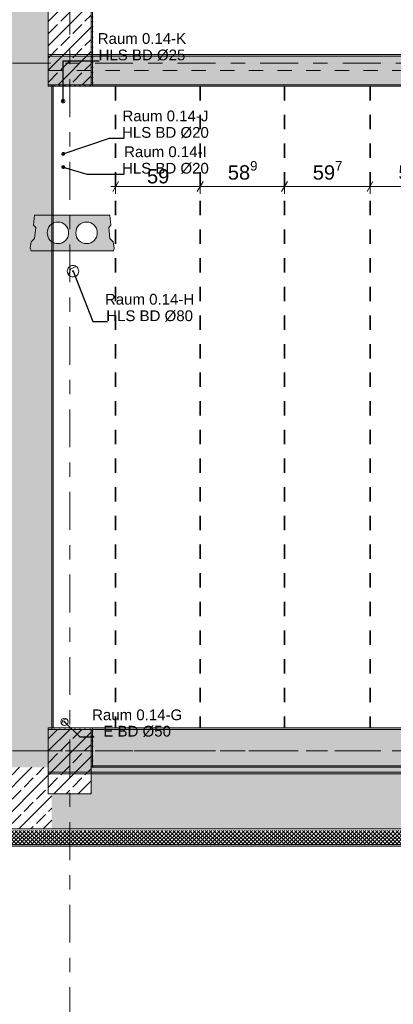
# Model space of a CAD drawing. Header units: metres. Extents: x -3.6 to 84.5, y -11 to 16.8.
# Tile 3 of 76: x 0.2 to 2.8, y -1.2 to 5.7. Entities that reach past the tile are written whole.
import ezdxf

# ---------------------------------------------------------------- set-up
doc = ezdxf.new("R2010")
doc.units = ezdxf.units.M
doc.header["$MEASUREMENT"] = 0
doc.linetypes.add('Achse', pattern=[0.2, 0.1, -0.05, 0, -0.05])
doc.linetypes.add('Strichlinie doppelt', pattern=[0.546806, 0.264583, -0.105833, 0.070556, -0.105833])
for name, color, linetype in [('155 - Bemaßung_ Beschriftung.Ausbau - Deckenelemente', 7, 'Continuous'), ('451 - Universal.Achsen Raster', 7, 'Continuous'), ('604 - Struktur.Wand Aussen', 7, 'Continuous'), ('607 - Struktur.Stütze', 7, 'Continuous'), ('608 - Struktur.Träger', 7, 'Continuous')]:
    doc.layers.add(name, color=color, linetype=linetype)
doc.styles.add('ERSTELLTER_STIL_2', font='txt')
doc.dimstyles.new('ERSTELLTER_STIL__1', dxfattribs={"dimtxt": 0.1, "dimasz": 0.0532, "dimexe": 0.18, "dimexo": 0.0625, "dimgap": 0, "dimtad": 1, "dimtih": 1, "dimtoh": 1, "dimzin": 0, "dimdsep": 46, "dimtxsty": 'ERSTELLTER_STIL_2', "dimblk": 'ARROWHEAD_2', "dimblk1": 'ARROWHEAD_2', "dimblk2": 'ARROWHEAD_2', "dimcen": 0.09, "dimse1": 1, "dimse2": 1, "dimclrd": 7, "dimclre": 7, "dimclrt": 7, "dimazin": 0, "dimtfac": 1, "dimtdec": 4, "dimtmove": 0, "dimatfit": 3, "dimfxl": 1, "dimtolj": 1, "dimtzin": 0, "dimarcsym": 0})
doc.dimstyles.new('ERSTELLTER_STIL__8', dxfattribs={"dimtxt": 0.18, "dimasz": 0.02736, "dimexe": 0.18, "dimexo": 0.0625, "dimgap": 0, "dimtad": 0, "dimtih": 1, "dimtoh": 1, "dimdec": 4, "dimzin": 0, "dimdsep": 46, "dimcen": 0.09, "dimadec": 0, "dimazin": 0, "dimtfac": 1, "dimtdec": 4, "dimtmove": 0, "dimatfit": 3, "dimldrblk": 'ARROWHEAD_11', "dimfxl": 1, "dimtolj": 1, "dimtzin": 0, "dimarcsym": 0})
pattern_1 = [(45, (0, 0), (-0.08485281, 0.08485281), []), (45, (-0.04243, 0.04243), (-0.08485281, 0.08485281), [0.09, -0.03])]
pattern_2 = [(45, (0, 0), (-0.01767767, 0.01767767), [0, -0.025])]

# ---------------------------------------------------------------- blocks, each defined once
blk = doc.blocks.new('*D274')
at = {"layer": '155 - Bemaßung_ Beschriftung.Ausbau - Deckenelemente', "color": 7, "linetype": 'Continuous', "lineweight": 5}
for p, q in [((0.85, 4.4375), (0.85, 4.5425)), ((1.44, 4.4375), (1.44, 4.5425)), ((0.8158, 4.49), (0.85, 4.49)), ((0.8702, 4.525), (0.8298, 4.455)), ((0.85, 4.49), (1.44, 4.49)), ((1.4602, 4.525), (1.4198, 4.455))]:
    blk.add_line(p, q, dxfattribs=at)
at = {"layer": '155 - Bemaßung_ Beschriftung.Ausbau - Deckenelemente', "color": 7, "lineweight": 5, "insert": (1.0691, 4.51), "char_height": 0.1, "attachment_point": 7, "style": 'ERSTELLTER_STIL_2'}
blk.add_mtext('\\A1;{\\pql;\\fArial|b0|i0|c0|p38;59}', dxfattribs=at)
blk = doc.blocks.new('ARROWHEAD_2')
at = {"color": 0, "linetype": 'Continuous', "lineweight": 0}
for p, q in [((0, 0), (-1, 0)), ((-0.38, -0.66), (0.38, 0.66))]:
    blk.add_line(p, q, dxfattribs=at)
blk = doc.blocks.new('*D275')
at = {"layer": '155 - Bemaßung_ Beschriftung.Ausbau - Deckenelemente', "color": 7, "linetype": 'Continuous', "lineweight": 5}
for p, q in [((1.44, 4.4375), (1.44, 4.5425)), ((2.029, 4.4375), (2.029, 4.5425)), ((1.4602, 4.525), (1.4198, 4.455)), ((1.44, 4.49), (2.029, 4.49)), ((2.0492, 4.525), (2.0088, 4.455))]:
    blk.add_line(p, q, dxfattribs=at)
at = {"layer": '155 - Bemaßung_ Beschriftung.Ausbau - Deckenelemente', "color": 7, "lineweight": 5, "insert": (1.6336, 4.5083), "char_height": 0.1, "attachment_point": 7, "style": 'ERSTELLTER_STIL_2'}
blk.add_mtext('\\A1;{\\pql;\\fArial|b0|i0|c0|p38;58\\fArial|b0|i0|c0|p38;\\A1{\\H.66x;\\S9^  ;}}', dxfattribs=at)
blk = doc.blocks.new('*D276')
at = {"layer": '155 - Bemaßung_ Beschriftung.Ausbau - Deckenelemente', "color": 7, "linetype": 'Continuous', "lineweight": 5}
for p, q in [((2.029, 4.4375), (2.029, 4.5425)), ((2.626, 4.4375), (2.626, 4.5425)), ((2.0492, 4.525), (2.0088, 4.455)), ((2.029, 4.49), (2.626, 4.49)), ((2.6462, 4.525), (2.6058, 4.455))]:
    blk.add_line(p, q, dxfattribs=at)
at = {"layer": '155 - Bemaßung_ Beschriftung.Ausbau - Deckenelemente', "color": 7, "lineweight": 5, "insert": (2.2266, 4.5083), "char_height": 0.1, "attachment_point": 7, "style": 'ERSTELLTER_STIL_2'}
blk.add_mtext('\\A1;{\\pql;\\fArial|b0|i0|c0|p38;59\\fArial|b0|i0|c0|p38;\\A1{\\H.66x;\\S7^  ;}}', dxfattribs=at)
blk = doc.blocks.new('*D277')
at = {"layer": '155 - Bemaßung_ Beschriftung.Ausbau - Deckenelemente', "color": 7, "linetype": 'Continuous', "lineweight": 5}
for p, q in [((2.626, 4.4375), (2.626, 4.5425)), ((3.224, 4.4375), (3.224, 4.5425)), ((2.6462, 4.525), (2.6058, 4.455)), ((2.626, 4.49), (3.224, 4.49)), ((3.2442, 4.525), (3.2038, 4.455))]:
    blk.add_line(p, q, dxfattribs=at)
at = {"layer": '155 - Bemaßung_ Beschriftung.Ausbau - Deckenelemente', "color": 7, "lineweight": 5, "insert": (2.8241, 4.5083), "char_height": 0.1, "attachment_point": 7, "style": 'ERSTELLTER_STIL_2'}
blk.add_mtext('\\A1;{\\pql;\\fArial|b0|i0|c0|p38;59\\fArial|b0|i0|c0|p38;\\A1{\\H.66x;\\S8^  ;}}', dxfattribs=at)
blk = doc.blocks.new('ARROWHEAD_11')
at = {"color": 0, "linetype": 'Continuous', "lineweight": 0}
blk.add_line((0, 0), (-1, 0), dxfattribs=at)
at = {"color": 0, "linetype": 'Continuous', "lineweight": 0, "const_width": 0.25, "flags": 128}
blk.add_lwpolyline([(-0.125, 0, 1), (0.125, 0, 1)], format="xyb", close=True, dxfattribs=at)

msp = doc.modelspace()

# ---------------------------------------------------------------- hatches: boundary and pattern name
at = {"layer": '155 - Bemaßung_ Beschriftung.Ausbau - Deckenelemente', "linetype": 'Continuous', "lineweight": 0, "true_color": 0x575757}
h = msp.add_hatch(color=251, dxfattribs=at)
h.paths.add_polyline_path([(0.2847, 4.29), (0.2778, 4.2187), (0.2924, 4.2041), (0.2847, 4.1266), (0.2614, 4.1033), (0.255, 4.0583), (0.2604, 4.04), (0.8346, 4.04), (0.84, 4.0583), (0.8336, 4.1033), (0.8103, 4.1266), (0.8026, 4.2041), (0.8172, 4.2187), (0.8103, 4.29)])
h.paths.add_polyline_path([(0.3725, 4.1661, 1), (0.5225, 4.1661, 1)], flags=0)
h.paths.add_polyline_path([(0.5725, 4.1661, 1), (0.7225, 4.1661, 1)], flags=0)
at = {"layer": '604 - Struktur.Wand Aussen', "linetype": 'Continuous', "lineweight": 0, "true_color": 0x000000}
h = msp.add_hatch(dxfattribs=at)
h.set_pattern_fill('Beton__Stahlbeton_0001', color=18, style=0, pattern_type=2)
h.set_pattern_definition(pattern_1)
h.paths.add_polyline_path([(0.38, 13.34), (-0.015, 13.34), (-0.015, 0.435), (0.38, 0.435), (0.38, 0.7), (0.405, 0.7), (0.405, 5.2), (0.38, 5.2), (0.38, 6), (0.405, 6), (0.405, 8.1), (0.38, 8.1), (0.38, 8.5), (0.405, 8.5), (0.405, 13), (0.38, 13)])
h = msp.add_hatch(dxfattribs=at)
h.set_pattern_fill('Gips_0001', color=18, style=0, pattern_type=2)
h.set_pattern_definition(pattern_2)
h.paths.add_polyline_path([(0.405, 0.71), (0.415, 0.71), (0.415, 5.19), (0.405, 5.19)])
h = msp.add_hatch(dxfattribs=at)
h.set_pattern_fill('Beton__Stahlbeton_0001', color=18, style=0, pattern_type=2)
h.set_pattern_definition(pattern_1)
h.paths.add_polyline_path([(-0.015, 0.435), (-0.015, 0.0072), (0.38, 0.4094), (0.38, 0.435)])
h = msp.add_hatch(dxfattribs=at)
h.set_pattern_fill('Beton__Stahlbeton_0001', color=18, style=0, pattern_type=2)
h.set_pattern_definition(pattern_1)
h.paths.add_polyline_path([(0.405, 0.005), (14.93, 0.005), (14.93, 0.25), (14.78, 0.25), (14.78, 0.435), (11.48, 0.435), (11.48, 0.25), (11.18, 0.25), (11.18, 0.435), (7.88, 0.435), (7.88, 0.25), (7.58, 0.25), (7.58, 0.435), (4.28, 0.435), (4.28, 0.25), (3.98, 0.25), (3.98, 0.435), (0.68, 0.435), (0.68, 0.25), (0.405, 0.25)])
h = msp.add_hatch(dxfattribs=at)
h.set_pattern_fill('Gips_0001', color=18, style=0, pattern_type=2)
h.set_pattern_definition(pattern_2)
h.paths.add_polyline_path([(0.69, 0.435), (3.97, 0.435), (3.97, 0.445), (0.69, 0.445)])
h = msp.add_hatch(dxfattribs=at)
h.set_pattern_fill('Beton__Stahlbeton_0001', color=18, style=0, pattern_type=2)
h.set_pattern_definition(pattern_1)
h.paths.add_polyline_path([(-0.015, 0.0072), (-0.015, 0.005), (0.405, 0.005), (0.405, 0.25), (0.38, 0.25), (0.38, 0.4094)])
h = msp.add_hatch(dxfattribs=at)
h.set_pattern_fill('Dämmung__hart_2_0001', color=18, style=0, pattern_type=2)
h.set_pattern_definition([(45, (0, 0), (-0.014142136, 0.014142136), []), (135, (0, 0), (0.014142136, 0.014142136), [])])
h.paths.add_polyline_path([(-0.025, -0.105), (14.93, -0.105), (14.93, -0.005), (-0.025, -0.005)])
h = msp.add_hatch(dxfattribs=at)
h.set_pattern_fill('Verputz_0001', color=18, style=0, pattern_type=2)
h.set_pattern_definition([(0, (0, 0), (0, 0.08660254), [0, -0.05]), (0, (0.025, 0.0433), (0, 0.08660254), [0, -0.05])])
h.paths.add_polyline_path([(-0.125, -0.115), (14.93, -0.115), (14.93, -0.105), (-0.125, -0.105)])
at = {"layer": '607 - Struktur.Stütze', "linetype": 'Continuous', "lineweight": 0, "true_color": 0x000000}
h = msp.add_hatch(dxfattribs=at)
h.set_pattern_fill('Beton__Stahlbeton_0001', color=18, style=0, pattern_type=2)
h.set_pattern_definition(pattern_1)
h.paths.add_polyline_path([(0.38, 5.2), (0.68, 5.2), (0.68, 6), (0.38, 6)])
h = msp.add_hatch(dxfattribs=at)
h.set_pattern_fill('Gips_0001', color=18, style=0, pattern_type=2)
h.set_pattern_definition(pattern_2)
h.paths.add_polyline_path([(0.415, 6), (0.68, 6), (0.68, 5.2), (0.415, 5.2), (0.415, 5.19), (0.69, 5.19), (0.69, 6.01), (0.415, 6.01)])
h = msp.add_hatch(dxfattribs=at)
h.set_pattern_fill('Gips_0001', color=18, style=0, pattern_type=2)
h.set_pattern_definition(pattern_2)
h.paths.add_polyline_path([(0.405, 5.19), (0.415, 5.19), (0.415, 5.2), (0.405, 5.2)])
h = msp.add_hatch(dxfattribs=at)
h.set_pattern_fill('Beton__Stahlbeton_0001', color=18, style=0, pattern_type=2)
h.set_pattern_definition(pattern_1)
h.paths.add_polyline_path([(0.38, 0.25), (0.68, 0.25), (0.68, 0.7), (0.38, 0.7)])
h = msp.add_hatch(dxfattribs=at)
h.set_pattern_fill('Gips_0001', color=18, style=0, pattern_type=2)
h.set_pattern_definition(pattern_2)
h.paths.add_polyline_path([(0.415, 0.71), (0.405, 0.71), (0.405, 0.7), (0.415, 0.7)])
h = msp.add_hatch(dxfattribs=at)
h.set_pattern_fill('Gips_0001', color=18, style=0, pattern_type=2)
h.set_pattern_definition(pattern_2)
h.paths.add_polyline_path([(0.415, 0.7), (0.68, 0.7), (0.68, 0.445), (0.69, 0.445), (0.69, 0.71), (0.415, 0.71)])
h = msp.add_hatch(dxfattribs=at)
h.set_pattern_fill('Gips_0001', color=18, style=0, pattern_type=2)
h.set_pattern_definition(pattern_2)
h.paths.add_polyline_path([(0.68, 0.445), (0.68, 0.435), (0.69, 0.435), (0.69, 0.445)])
at = {"layer": '608 - Struktur.Träger', "linetype": 'Continuous', "lineweight": 0, "true_color": 0x000000}
h = msp.add_hatch(dxfattribs=at)
h.set_pattern_fill('Beton__Stahlbeton_0001', color=18, style=0, pattern_type=2)
h.set_pattern_definition(pattern_1)
h.paths.add_polyline_path([(0.69, 5.4), (0.38, 5.4), (0.38, 5.2), (0.69, 5.2), (7.57, 5.2), (7.89, 5.2), (11.17, 5.2), (11.49, 5.2), (15.08, 5.2), (15.28, 5.2), (18.37, 5.2), (18.69, 5.2), (22.06, 5.2), (22.21, 5.2), (25.57, 5.2), (25.89, 5.2), (29.26, 5.2), (29.39, 5.2), (32.77, 5.2), (33.09, 5.2), (36.415, 5.2), (36.59, 5.2), (39.97, 5.2), (40.29, 5.2), (43.71, 5.2), (43.87, 5.2), (47.17, 5.2), (47.49, 5.2), (50.85, 5.2), (51, 5.2), (54.37, 5.2), (54.69, 5.2), (58.06, 5.2), (58.19, 5.2), (61.57, 5.2), (61.88, 5.2), (61.88, 5.4), (61.57, 5.4), (58.19, 5.4), (58.06, 5.4), (54.69, 5.4), (54.37, 5.4), (51, 5.4), (50.85, 5.4), (47.49, 5.4), (47.17, 5.4), (43.87, 5.4), (43.71, 5.4), (40.29, 5.4), (39.97, 5.4), (36.59, 5.4), (36.415, 5.4), (33.09, 5.4), (32.77, 5.4), (29.39, 5.4), (29.26, 5.4), (25.89, 5.4), (25.57, 5.4), (22.21, 5.4), (22.06, 5.4), (18.69, 5.4), (18.37, 5.4), (15.28, 5.4), (15.08, 5.4), (11.49, 5.4), (11.17, 5.4), (7.89, 5.4), (7.57, 5.4)])
h = msp.add_hatch(dxfattribs=at)
h.set_pattern_fill('Gips_0001', color=18, style=0, pattern_type=2)
h.set_pattern_definition(pattern_2)
h.paths.add_polyline_path([(0.69, 5.41), (0.69, 5.4), (7.57, 5.4), (7.57, 5.41)])
h = msp.add_hatch(dxfattribs=at)
h.set_pattern_fill('Gips_0001', color=18, style=0, pattern_type=2)
h.set_pattern_definition(pattern_2)
h.paths.add_polyline_path([(0.69, 5.2), (0.69, 5.19), (7.57, 5.19), (7.57, 5.2)])
h = msp.add_hatch(dxfattribs=at)
h.set_pattern_fill('Beton__Stahlbeton_0001', color=18, style=0, pattern_type=2)
h.set_pattern_definition(pattern_1)
h.paths.add_polyline_path([(0.69, 0.7), (0.38, 0.7), (0.38, 0.4), (18.69, 0.4), (21.97, 0.4), (22.29, 0.4), (25.57, 0.4), (51.09, 0.4), (54.37, 0.4), (54.69, 0.4), (57.97, 0.4), (58.29, 0.4), (61.57, 0.4), (61.88, 0.4), (61.88, 0.7), (61.57, 0.7), (58.29, 0.7), (57.97, 0.7), (54.69, 0.7), (54.37, 0.7), (51.09, 0.7), (50.77, 0.7), (47.49, 0.7), (47.17, 0.7), (43.89, 0.7), (43.57, 0.7), (40.29, 0.7), (39.97, 0.7), (36.69, 0.7), (36.37, 0.7), (33.09, 0.7), (32.77, 0.7), (29.49, 0.7), (29.17, 0.7), (25.89, 0.7), (25.57, 0.7), (22.29, 0.7), (21.97, 0.7), (18.69, 0.7), (18.37, 0.7), (15.28, 0.7), (14.77, 0.7), (11.49, 0.7), (11.17, 0.7), (7.89, 0.7), (7.57, 0.7), (4.29, 0.7), (3.97, 0.7)])
h = msp.add_hatch(dxfattribs=at)
h.set_pattern_fill('Gips_0001', color=18, style=0, pattern_type=2)
h.set_pattern_definition(pattern_2)
h.paths.add_polyline_path([(0.69, 0.71), (0.69, 0.7), (3.97, 0.7), (3.97, 0.71)])

# ---------------------------------------------------------------- linework, layer by layer
at = {"layer": '155 - Bemaßung_ Beschriftung.Ausbau - Deckenelemente', "color": 7, "linetype": 'Achse', "lineweight": 35}
for p, q in [((0.85, 5.19), (0.85, 0.71)), ((1.44, 5.19), (1.44, 0.71)), ((2.029, 5.19), (2.029, 0.71)), ((2.626, 5.19), (2.626, 0.71))]:
    msp.add_line(p, q, dxfattribs=at)
at = {"layer": '155 - Bemaßung_ Beschriftung.Ausbau - Deckenelemente', "color": 7, "linetype": 'Continuous', "lineweight": 5}
for p, q in [((0.4748, 5.0778), (0.48, 5.09)), ((0.48, 5.09), (0.4922, 5.0952)), ((0.4768, 4.7112), (0.481, 4.721)), ((0.481, 4.721), (0.4907, 4.7252)), ((0.4768, 4.6192), (0.481, 4.629)), ((0.481, 4.629), (0.4907, 4.6332)), ((0.537, 3.914), (0.576, 3.9307)), ((0.5203, 3.875), (0.537, 3.914)), ((0.4725, 0.7386), (0.483, 0.763)), ((0.483, 0.763), (0.5074, 0.7734))]:
    msp.add_line(p, q, dxfattribs=at)
at = {"layer": '155 - Bemaßung_ Beschriftung.Ausbau - Deckenelemente', "color": 7, "linetype": 'Continuous', "lineweight": 9, "flags": 128}
for points in [[(0.4975, 5.085, 0.414214), (0.485, 5.0975, 0.414214), (0.4725, 5.085, 0.414214), (0.485, 5.0725, 0.414214)], [(0.495, 4.717, 0.414214), (0.485, 4.727, 0.414214), (0.475, 4.717, 0.414214), (0.485, 4.707, 0.414214)], [(0.495, 4.625, 0.414214), (0.485, 4.635, 0.414214), (0.475, 4.625, 0.414214), (0.485, 4.615, 0.414214)], [(0.593, 3.898, 0.414214), (0.553, 3.938, 0.414214), (0.513, 3.898, 0.414214), (0.553, 3.858, 0.414214)], [(0.518, 0.753, 0.414214), (0.493, 0.778, 0.414214), (0.468, 0.753, 0.414214), (0.493, 0.728, 0.414214)]]:
    msp.add_lwpolyline(points, format="xyb", close=True, dxfattribs=at)
at = {"layer": '155 - Bemaßung_ Beschriftung.Ausbau - Deckenelemente', "color": 7, "linetype": 'Continuous', "lineweight": 13, "flags": 128}
msp.add_lwpolyline([(0.2847, 4.29), (0.2778, 4.2187), (0.2924, 4.2041), (0.2847, 4.1266), (0.2614, 4.1033), (0.255, 4.0583), (0.2604, 4.04), (0.8346, 4.04), (0.84, 4.0583), (0.8336, 4.1033), (0.8103, 4.1266), (0.8026, 4.2041), (0.8172, 4.2187), (0.8103, 4.29)], close=True, dxfattribs=at)
for points in [[(0.3725, 4.1661, 1), (0.5225, 4.1661, 1)], [(0.5725, 4.1661, 1), (0.7225, 4.1661, 1)]]:
    msp.add_lwpolyline(points, format="xyb", close=True, dxfattribs=at)
at = {"layer": '451 - Universal.Achsen Raster', "color": 160, "linetype": 'Strichlinie doppelt', "lineweight": 9, "true_color": 0x3232ff}
for p, q in [((0.53, -10.585), (0.53, 16.355)), ((64.935, 5.35), (-3.175, 5.35)), ((64.935, 0.55), (-3.175, 0.55))]:
    msp.add_line(p, q, dxfattribs=at)
at = {"layer": '604 - Struktur.Wand Aussen', "color": 7, "linetype": 'Continuous', "lineweight": 18}
msp.add_line((0.405, 0.7), (0.405, 5.2), dxfattribs=at)
at = {"layer": '604 - Struktur.Wand Aussen', "color": 7, "linetype": 'Continuous', "lineweight": 13}
for p, q in [((3.98, 0.435), (0.68, 0.435)), ((-0.015, 0.005), (0.405, 0.005)), ((0.405, 0.005), (14.93, 0.005))]:
    msp.add_line(p, q, dxfattribs=at)
at = {"layer": '604 - Struktur.Wand Aussen', "color": 7, "linetype": 'Continuous', "lineweight": 5}
msp.add_line((-0.025, -0.105), (14.93, -0.105), dxfattribs=at)
at = {"layer": '604 - Struktur.Wand Aussen', "color": 7, "linetype": 'Continuous', "lineweight": 13, "flags": 128}
msp.add_lwpolyline([(0.415, 0.71), (0.415, 5.19)], dxfattribs=at)
at = {"layer": '604 - Struktur.Wand Aussen', "color": 7, "linetype": 'Continuous', "lineweight": 5, "flags": 128}
for points in [[(3.97, 0.445), (0.69, 0.445)], [(-0.135, -0.115), (14.93, -0.115)]]:
    msp.add_lwpolyline(points, dxfattribs=at)
at = {"layer": '607 - Struktur.Stütze', "color": 7, "linetype": 'Continuous', "lineweight": 13, "flags": 128}
for points in [[(0.38, 5.2), (0.68, 5.2), (0.68, 6), (0.38, 6)], [(0.38, 0.25), (0.68, 0.25), (0.68, 0.7), (0.38, 0.7)]]:
    msp.add_lwpolyline(points, close=True, dxfattribs=at)
at = {"layer": '607 - Struktur.Stütze', "color": 7, "linetype": 'Continuous', "lineweight": 5, "flags": 128}
for points in [[(0.415, 5.19), (0.69, 5.19), (0.69, 6.01), (0.415, 6.01)], [(0.69, 0.445), (0.69, 0.71), (0.415, 0.71)]]:
    msp.add_lwpolyline(points, dxfattribs=at)
at = {"layer": '608 - Struktur.Träger', "color": 7, "linetype": 'Continuous', "lineweight": 13}
for p, q in [((0.38, 5.41), (61.88, 5.41)), ((0.38, 5.19), (0.38, 5.41)), ((0.69, 5.4), (0.38, 5.4)), ((7.57, 5.4), (0.69, 5.4)), ((0.38, 5.19), (61.88, 5.19)), ((0.38, 0.71), (61.88, 0.71)), ((0.38, 0.39), (0.38, 0.71)), ((0.69, 0.7), (0.38, 0.7)), ((3.97, 0.7), (0.69, 0.7)), ((0.38, 0.39), (61.88, 0.39))]:
    msp.add_line(p, q, dxfattribs=at)
at = {"layer": '608 - Struktur.Träger', "color": 7, "linetype": 'Continuous', "lineweight": 9}
for p, q in [((0.38, 5.4), (0.38, 5.2)), ((0.38, 0.7), (0.38, 0.4))]:
    msp.add_line(p, q, dxfattribs=at)
at = {"layer": '608 - Struktur.Träger', "color": 7, "linetype": 'Continuous', "lineweight": 5}
for p, q in [((0.69, 5.41), (0.69, 5.4)), ((7.57, 5.41), (0.69, 5.41)), ((0.69, 5.2), (0.69, 5.19)), ((7.57, 5.19), (0.69, 5.19)), ((0.69, 0.71), (0.69, 0.7)), ((3.97, 0.71), (0.69, 0.71))]:
    msp.add_line(p, q, dxfattribs=at)
at = {"layer": '608 - Struktur.Träger', "color": 7, "linetype": 'Achse', "lineweight": 9}
for p, q in [((0.38, 5.3), (61.88, 5.3)), ((0.38, 0.55), (61.88, 0.55))]:
    msp.add_line(p, q, dxfattribs=at)
at = {"layer": '608 - Struktur.Träger', "color": 7, "linetype": 'Continuous', "lineweight": 13, "flags": 128}
for points in [[(33.09, 5.2), (32.77, 5.2), (29.39, 5.2), (29.26, 5.2), (25.89, 5.2), (25.57, 5.2), (22.21, 5.2), (22.06, 5.2), (18.69, 5.2), (18.37, 5.2), (15.28, 5.2), (15.08, 5.2), (11.49, 5.2), (11.17, 5.2), (7.89, 5.2), (7.57, 5.2), (0.69, 5.2), (0.38, 5.2)], [(61.88, 0.4), (61.57, 0.4), (58.29, 0.4), (57.97, 0.4), (54.69, 0.4), (54.37, 0.4), (51.09, 0.4), (25.57, 0.4), (22.29, 0.4), (21.97, 0.4), (18.69, 0.4), (0.38, 0.4)]]:
    msp.add_lwpolyline(points, dxfattribs=at)

# ---------------------------------------------------------------- texts
at = {"layer": '155 - Bemaßung_ Beschriftung.Ausbau - Deckenelemente', "color": 7, "linetype": 'Continuous', "lineweight": 9, "char_height": 0.075, "attachment_point": 9, "style": 'ERSTELLTER_STIL_2'}
for s, insert, line_spacing_factor in [('\\A1;{\\pqc;\\fArial|b0|i0|c0|p38;Raum 0.14-K\\P\\pqc;\\fArial|b0|i0|c0|p38;HLS BD\\fArial|b0|i0|c0|p38; Ø\\fArial|b0|i0|c0|p38;25}', (1.3426, 5.3675), 0.920251), ('\\A1;{\\pqc;\\fArial|b0|i0|c0|p38;Raum 0.14-J\\P\\pqc;\\fArial|b0|i0|c0|p38;HLS BD\\fArial|b0|i0|c0|p38; Ø\\fArial|b0|i0|c0|p38;20}', (1.5007, 4.8268), 0.920251), ('\\A1;{\\pqc;\\fArial|b0|i0|c0|p38;Raum 0.14-I\\P\\pqc;\\fArial|b0|i0|c0|p38;HLS BD\\fArial|b0|i0|c0|p38; Ø\\fArial|b0|i0|c0|p38;20}', (1.5007, 4.5768), 0.920251), ('\\A1;{\\pqc;\\fArial|b0|i0|c0|p38;Raum 0.14-H\\P\\pqc;\\fArial|b0|i0|c0|p38;HLS BD\\fArial|b0|i0|c0|p38; Ø\\fArial|b0|i0|c0|p38;80}', (1.3989, 3.547), 0.920251), ('\\A1;{\\pqc;\\fArial|b0|i0|c0|p38;Raum 0.14-G\\P\\pqc;\\fArial|b0|i0|c0|p38;E BD\\fArial|b0|i0|c0|p38; Ø\\fArial|b0|i0|c0|p38;50}', (1.315, 0.6468), 0.913298)]:
    msp.add_mtext(s, dxfattribs=dict(at, insert=insert, line_spacing_factor=line_spacing_factor))

# ---------------------------------------------------------------- dimensions: what is measured, and where the dimension line sits
at = {"layer": '155 - Bemaßung_ Beschriftung.Ausbau - Deckenelemente', "color": 7, "linetype": 'Continuous', "lineweight": 5}
for base, p1, p2, picture, middle in [((2.029, 4.49), (1.44, 0.71), (2.029, 0.71), '*D275', (1.8449, 4.56)), ((2.626, 4.49), (2.029, 0.71), (2.626, 0.71), '*D276', (2.4379, 4.56)), ((3.224, 4.49), (2.626, 0.71), (3.224, 0.71), '*D277', (3.0354, 4.56)), ((1.44, 4.49), (0.85, 0.71), (1.44, 0.71), '*D274', (1.1453, 4.56))]:
    dim = msp.add_linear_dim(base=base, p1=p1, p2=p2, dimstyle='ERSTELLTER_STIL__1', dxfattribs=at)
    dim.commit()
    dim.dimension.update_dxf_attribs({"geometry": picture, "text_midpoint": middle, "dimtype": 160})

# ---------------------------------------------------------------- leaders
at = {"layer": '155 - Bemaßung_ Beschriftung.Ausbau - Deckenelemente', "color": 7, "linetype": 'Continuous', "lineweight": 9, "annotation_type": 0, "has_hookline": 1, "hookline_direction": 0}
for points, text_width in [([(0.485, 5.085), (0.485, 5.3675), (0.7344, 5.3675)], 0.6083), ([(0.485, 4.717), (0.808, 4.8268), (0.9091, 4.8268)], 0.5917), ([(0.485, 4.625), (0.65, 4.5768), (0.9091, 4.5768)], 0.5917), ([(0.553, 3.898), (0.6908, 3.547), (0.793, 3.547)], 0.6058), ([(0.493, 0.753), (0.6, 0.6468), (0.7014, 0.6468)], 0.6136)]:
    msp.add_leader(points, dimstyle='ERSTELLTER_STIL__8', dxfattribs=dict(at, text_width=text_width))

doc.saveas('drawing.dxf')
